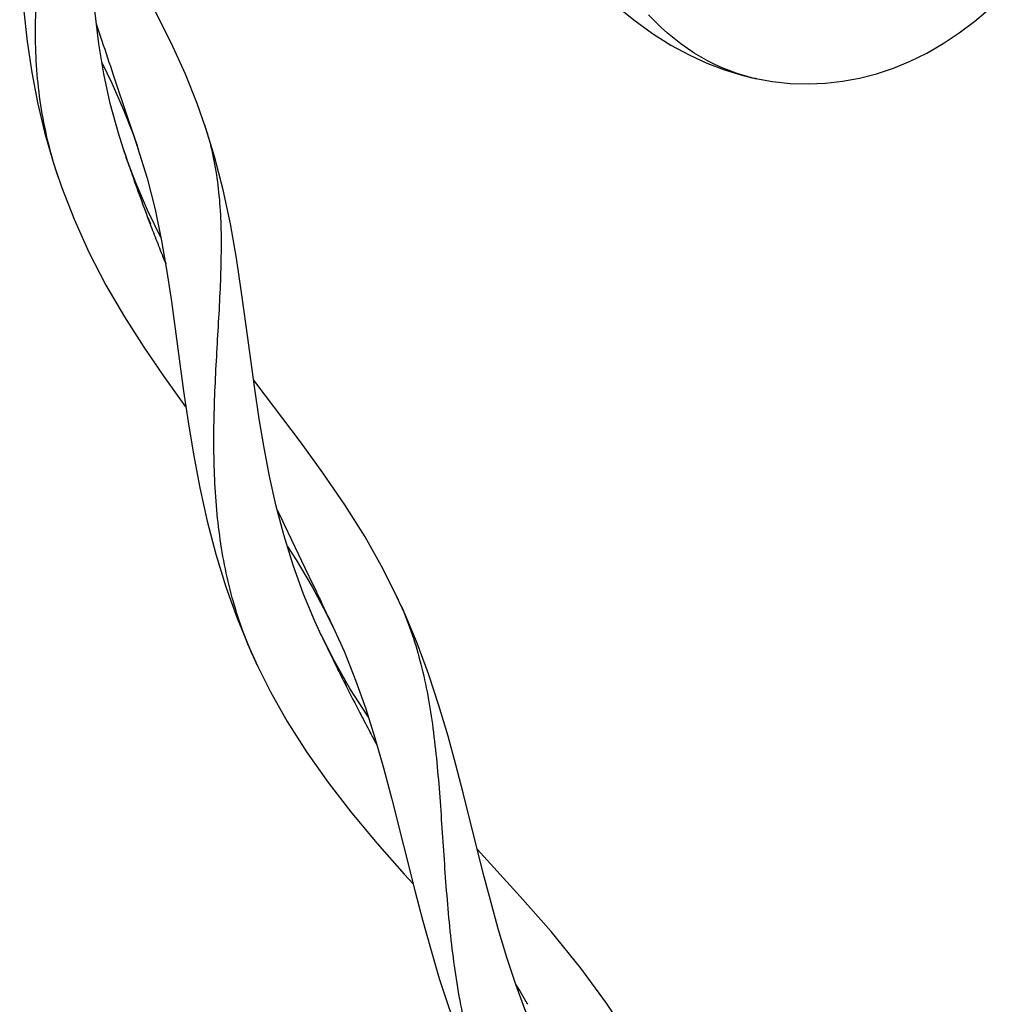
# Model space of a CAD drawing. Header units: millimetres. Extents: x 14.4 to 66.3, y 8 to 102.6.
# Tile 2 of 4: x 46.9 to 60.8, y 62.6 to 76.5. Entities that reach past the tile are written whole.
import ezdxf

# ---------------------------------------------------------------- set-up
doc = ezdxf.new("R2010")
doc.units = ezdxf.units.MM
doc.header["$LTSCALE"] = 7.254514
doc.layers.add('00_COMPONENTS', color=7, linetype='CONTINUOUS')

msp = doc.modelspace()

# ---------------------------------------------------------------- linework, layer by layer
at = {"layer": '00_COMPONENTS', "color": 7, "linetype": 'Continuous'}
for p, q in [((48, 76.485), (48.08, 76.243)), ((48.08, 75.94), (48.221, 75.648)), ((48.239, 75.765), (48.452, 75.132)), ((57.125, 75.759), (57.332, 75.709)), ((57.324, 75.711), (57.308, 75.714)), ((57.332, 75.709), (57.324, 75.711)), ((48.221, 75.648), (48.386, 75.271)), ((48.386, 75.271), (48.521, 74.924)), ((48.452, 75.132), (48.577, 74.763)), ((49.534, 75.054), (49.529, 75.071)), ((49.672, 74.61), (49.534, 75.054)), ((49.541, 75.035), (49.534, 75.054)), ((48.521, 74.924), (48.594, 74.713)), ((48.577, 74.763), (48.585, 74.739)), ((48.585, 74.739), (48.719, 74.306)), ((48.389, 74.696), (48.427, 74.584)), ((48.404, 74.651), (48.427, 74.585)), ((48.557, 74.237), (48.419, 74.607)), ((47.391, 74.532), (47.458, 74.326)), ((47.437, 74.389), (47.458, 74.326)), ((48.52, 74.315), (48.551, 74.226)), ((48.522, 74.316), (48.554, 74.227)), ((48.723, 73.851), (48.557, 74.237)), ((48.916, 73.458), (48.723, 73.851)), ((48.726, 73.749), (48.762, 73.656)), ((48.729, 73.75), (48.766, 73.657)), ((48.955, 73.161), (48.981, 73.097)), ((48.959, 73.162), (48.984, 73.099)), ((49.064, 72.561), (49.234, 71.296)), ((50.257, 71.411), (50.221, 71.46)), ((50.561, 69.607), (50.63, 69.462)), ((50.63, 69.462), (50.655, 69.41)), ((50.655, 69.41), (50.66, 69.4)), ((50.66, 69.4), (50.859, 68.984)), ((50.859, 68.984), (50.901, 68.898)), ((50.901, 68.898), (51.004, 68.682)), ((51.004, 68.682), (51.009, 68.672)), ((51.009, 68.672), (51.111, 68.457)), ((51.051, 68.53), (51.245, 68.168)), ((51.111, 68.456), (51.141, 68.395)), ((51.088, 68.046), (50.93, 68.426)), ((52.246, 68.396), (52.268, 68.351)), ((52.365, 68.138), (52.246, 68.396)), ((52.307, 68.265), (52.31, 68.259)), ((52.307, 68.265), (52.31, 68.259)), ((51.184, 67.837), (51.088, 68.046)), ((51.245, 68.168), (51.367, 67.918)), ((51.318, 68.021), (51.367, 67.918)), ((51.342, 67.97), (51.502, 67.618)), ((51.361, 67.488), (51.174, 67.858)), ((51.174, 67.858), (51.184, 67.837)), ((50.165, 67.662), (50.284, 67.404)), ((51.242, 67.718), (51.254, 67.693)), ((51.243, 67.718), (51.255, 67.694)), ((51.586, 67.092), (51.361, 67.488)), ((50.271, 67.431), (50.261, 67.451)), ((51.38, 67.433), (51.391, 67.409)), ((51.383, 67.434), (51.395, 67.411)), ((51.494, 67.203), (51.532, 67.127)), ((51.497, 67.204), (51.534, 67.128)), ((51.726, 66.748), (51.738, 66.724)), ((51.728, 66.748), (51.74, 66.725)), ((51.869, 66.475), (51.881, 66.453)), ((51.871, 66.476), (51.883, 66.454)), ((53.471, 64.482), (53.186, 65.62)), ((52.177, 65.529), (52.506, 64.219)), ((53.931, 62.907), (53.99, 62.809)), ((53.99, 62.809), (54.086, 62.646)), ((54.086, 62.646), (54.096, 62.63))]:
    msp.add_line(p, q, dxfattribs=at)
for points in [[(53.084, 79.404), (53.397, 78.997), (53.694, 78.607), (53.98, 78.237), (54.259, 77.888), (54.532, 77.564), (54.802, 77.267), (55.07, 76.997), (55.335, 76.755), (55.599, 76.539), (55.862, 76.349), (56.122, 76.185), (56.379, 76.045), (56.632, 75.929), (56.88, 75.834), (57.125, 75.759)], [(46.921, 78.527), (46.918, 78.101), (46.922, 77.66), (46.939, 77.19), (46.972, 76.707), (47.022, 76.237), (47.088, 75.796), (47.17, 75.373), (47.27, 74.952), (47.391, 74.532)], [(48.198, 75.36), (48.107, 75.779), (48.036, 76.201), (47.983, 76.636), (47.946, 77.087), (47.925, 77.547), (47.917, 78.011), (47.919, 78.47)], [(49.541, 75.035), (49.425, 75.359), (49.26, 75.772), (49.059, 76.217), (48.825, 76.681), (48.586, 77.123), (48.358, 77.531), (48.137, 77.921), (47.92, 78.308), (47.918, 78.31)], [(57.324, 75.711), (57.558, 75.67), (57.81, 75.643), (58.061, 75.635), (58.307, 75.646), (58.548, 75.673), (58.789, 75.717), (59.03, 75.779), (59.269, 75.859), (59.506, 75.957), (59.739, 76.072), (59.969, 76.205), (60.197, 76.356), (60.418, 76.524), (60.635, 76.708), (60.764, 76.831)], [(57.206, 75.739), (57.147, 75.755), (57.046, 75.787), (56.945, 75.823), (56.845, 75.863), (56.745, 75.909), (56.647, 75.959), (56.549, 76.013), (56.452, 76.072), (56.356, 76.135), (56.262, 76.203), (56.168, 76.276), (56.076, 76.353), (55.985, 76.434), (55.895, 76.52), (55.806, 76.61)], [(48.404, 74.651), (48.312, 74.94), (48.198, 75.36)], [(50.239, 71.328), (50.12, 72.215), (50.055, 72.688), (49.981, 73.175), (49.896, 73.66), (49.794, 74.138), (49.672, 74.61)], [(47.437, 74.389), (47.509, 74.182), (47.687, 73.723), (47.897, 73.259), (48.137, 72.794), (48.398, 72.342), (48.67, 71.914), (48.954, 71.499), (49.263, 71.072), (49.268, 71.066)], [(48.719, 74.306), (48.832, 73.86), (48.924, 73.42), (48.999, 72.987), (49.064, 72.561)], [(52.268, 68.351), (52.054, 68.781), (51.799, 69.234), (51.513, 69.689), (51.204, 70.141), (50.885, 70.579), (50.257, 71.411)], [(49.234, 71.296), (49.297, 70.862), (49.373, 70.402), (49.462, 69.929), (49.567, 69.458), (49.689, 68.991), (49.83, 68.53), (49.99, 68.086), (50.165, 67.662)], [(50.93, 68.426), (50.783, 68.834), (50.651, 69.262), (50.54, 69.688), (50.449, 70.093), (50.372, 70.492), (50.303, 70.902), (50.239, 71.328)], [(50.701, 69.1), (50.826, 68.909), (51.051, 68.53)], [(53.186, 65.62), (53.084, 66.012), (52.972, 66.419), (52.843, 66.854), (52.696, 67.301), (52.535, 67.732), (52.365, 68.138)], [(51.502, 67.618), (51.665, 67.21), (51.809, 66.803), (51.938, 66.394), (52.059, 65.973), (52.177, 65.529)], [(50.271, 67.431), (50.464, 67.046), (50.7, 66.626), (50.971, 66.197), (51.276, 65.763), (51.612, 65.329), (51.97, 64.9), (52.352, 64.469), (52.478, 64.331)], [(51.845, 66.689), (51.837, 66.701), (51.586, 67.092)], [(55.707, 61.87), (55.517, 62.185), (55.212, 62.647), (54.847, 63.143), (54.429, 63.658), (53.994, 64.154), (53.386, 64.82)], [(54.506, 61.559), (54.335, 61.902), (54.187, 62.235), (54.056, 62.561), (53.93, 62.908), (53.804, 63.292), (53.682, 63.698), (53.571, 64.1), (53.471, 64.482)], [(52.506, 64.219), (52.61, 63.824), (52.722, 63.421), (52.849, 62.996), (52.989, 62.571), (53.135, 62.17), (53.284, 61.802), (53.438, 61.46), (53.595, 61.144), (53.754, 60.852)]]:
    msp.add_lwpolyline(points, dxfattribs=at)
for centre, radius, start, end in [((189.991, 123.312), 149.513, 198.34931, 198.54252), ((57.843, 78.161), 2.504, 255.2559, 256.2525), ((57.839, 78.144), 2.487, 256.2521, 257.6582), ((45.913, 73.832), 3.822, 16.0362, 18.3482), ((73.856, 83.246), 26.864, 198.8093, 199.4163), ((52.794, 76.149), 5.638, 197.788, 198.1902), ((75.047, 83.669), 28.128, 199.6153, 200.6504), ((76.542, 84.231), 29.725, 200.8411, 201.3432), ((77.373, 84.556), 30.617, 201.3436, 201.8502), ((48.048, 66.385), 4.655, 23.8147, 24.9802), ((81.289, 82.095), 33.31, 205.3434, 205.5704), ((81.106, 82.007), 33.107, 205.6174, 206.1187), ((55.278, 69.808), 5.543, 203.9261, 205.1584), ((80.878, 81.896), 32.853, 206.164, 206.5664), ((80.934, 81.926), 32.916, 206.7175, 207.4593), ((83.239, 83.125), 35.514, 207.5038, 207.9583), ((85.344, 84.242), 37.898, 207.9947, 208.2686)]:
    msp.add_arc(centre, radius, start, end, dxfattribs=at)
for points, knots in [([(47.841, 81.773), (47.869, 81.521), (47.872, 80.991), (47.751, 80.173), (47.56, 79.303), (47.39, 78.54), (47.271, 77.899), (47.199, 77.405), (47.151, 76.904), (47.131, 76.4), (47.144, 75.896), (47.196, 75.397), (47.287, 74.905), (47.374, 74.584), (47.425, 74.426)], [0, 0, 0, 0, 0.102207, 0.212405, 0.332653, 0.461429, 0.527929, 0.595267, 0.663027, 0.730867, 0.798559, 0.865971, 0.933093, 1, 1, 1, 1]), ([(50.211, 67.56), (50.15, 67.699), (50.036, 67.986), (49.854, 68.588), (49.738, 69.219), (49.68, 69.866), (49.661, 70.361), (49.662, 70.859), (49.684, 71.516), (49.725, 72.162), (49.758, 72.793), (49.771, 73.246), (49.768, 73.682), (49.731, 74.231), (49.66, 74.633), (49.586, 74.888)], [0, 0, 0, 0, 0.06169, 0.12459, 0.253938, 0.320236, 0.387227, 0.454504, 0.52159, 0.652996, 0.716229, 0.777352, 0.836155, 0.892598, 1, 1, 1, 1]), ([(51.141, 68.395), (51.156, 68.364), (51.215, 68.239), (51.274, 68.114), (51.318, 68.021)], [0, 0, 0, 0, 0.250642, 1, 1, 1, 1]), ([(52.31, 68.259), (52.367, 68.127), (52.472, 67.856), (52.596, 67.432), (52.691, 66.988), (52.787, 66.363), (52.86, 65.547), (52.921, 64.548), (53.002, 63.547), (53.141, 62.578), (53.37, 61.675), (53.607, 61.118), (53.748, 60.864)], [0, 0, 0, 0, 0.056754, 0.114795, 0.174583, 0.23629, 0.36501, 0.498379, 0.632191, 0.762161, 0.885158, 1, 1, 1, 1])]:
    msp.add_open_spline(points, degree=3, knots=knots, dxfattribs=at)

doc.saveas('drawing.dxf')
